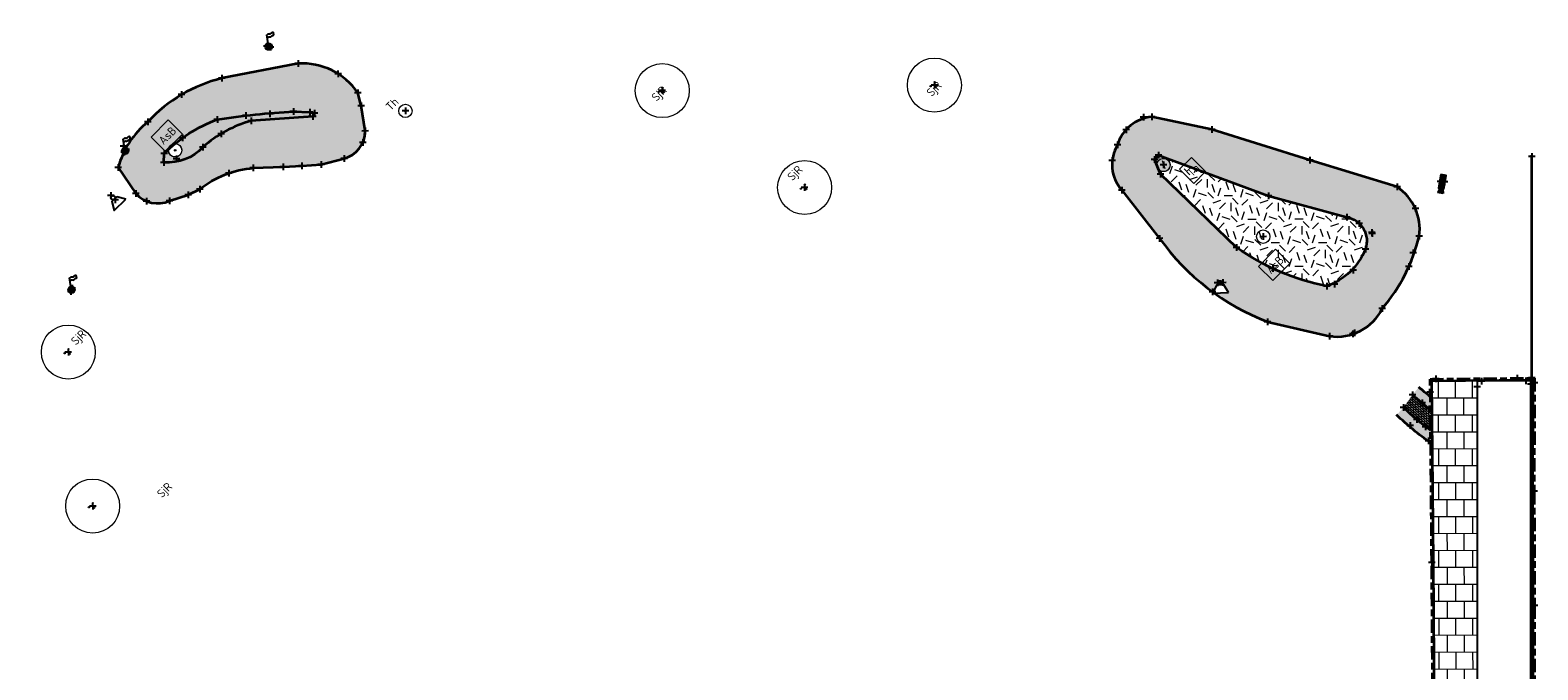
# Model space of a CAD drawing. Header units: millimetres. Extents: x -52896 to 112378, y -5052 to 108299.
# Tile 6 of 6: x 21576 to 112059, y 69939 to 108299. Entities that reach past the tile are written whole.
import ezdxf

# ---------------------------------------------------------------- set-up
doc = ezdxf.new("R2010")
doc.units = ezdxf.units.MM
doc.header["$LTSCALE"] = 100
doc.linetypes.add('VH-OPSLUITBAND_100X200', pattern=[16, 8, -2, 4, -2])
doc.layers.add('bomen nieuw kleur', color=98, linetype='Continuous', lineweight=0, transparency=0.4)
for name, color, linetype, lineweight, true_color in [('N-WE-GR-BOOM-S', 7, 'Continuous', 25, 0x00a500), ('R-WE-GR-BOOM-S', 7, 'Continuous', 25, 0x00a500), ('R-WE-GR-GRAS-A', 7, 'Continuous', 18, 0x7ca500), ('R-WE-VH-KANTOPSLUITING_OPSLUITBAND_100X200-G', 150, 'VH-OPSLUITBAND_100X200', 35, 0x007fff), ('R-WE-VH-VERHARDING_BETONSTRAATSTEEN_KF_ROOD_ELLEBOOG-A', 1, 'Continuous', 18, 0xff0000)]:
    doc.layers.add(name, color=color, linetype=linetype, lineweight=lineweight, true_color=true_color)
doc.layers.add('R-WE-AL-SITUATIEMETING-S', color=7, linetype='Continuous')
doc.layers.add('X-XX-AL-MEETPUNT_MARKER-S', color=7, linetype='Continuous')
for name, color, linetype, lineweight in [('R-WE-GW-ONTGRAVINGSVAK_BODEM-G', 90, 'Continuous', 35), ('R-WE-GW-OPHOGING_KRUIN-G', 90, 'Continuous', 35), ('R-WE-IE-MEUBILAIR_CAMERA-S', 7, 'Continuous', 25), ('R-WE-IE-MEUBILAIR_WEGMEUBILAIR-S', 7, 'Continuous', 25), ('R-WE-IE-MEUBILAIR_WEGMEUBILAIR_VLAGGENMAST-S', 7, 'Continuous', 25), ('R-WE-IE-TERREINAFSCHEIDING_KUNSTMATIG_HEKWERK-G', 20, 'IE-TERREINAFSCHEIDING-KUNSTMATIG', 35), ('R-WE-OG-BEBOUWING_FIETSENSTALLING-G', 7, 'Continuous', 25), ('R-WE-VH-KANTOPSLUITING_VOORKANTBAND-G', 50, 'Continuous', 35), ('R-WE-VH-KANTVERHARDING-G', 7, 'Continuous', 35), ('R-WE-VH-VERHARDING_BETONSTRAATSTEEN_KF_GRIJS_HALFST-A', 250, 'Continuous', 18), ('R-WE-VH-VERHARDING_TEGEL_300X300-A', 252, 'Continuous', 18), ('R-WE-VH-VERHARDING_TEGEL_GRAS-A', 72, 'Continuous', 18), ('X-XX-AL-T25', 7, 'Continuous', 25)]:
    doc.layers.add(name, color=color, linetype=linetype, lineweight=lineweight)
doc.styles.add('NLCS-ISO-ANNOTATIVE-T18', font='txt', dxfattribs={"height": 1.8})
doc.styles.add('NLCS-ISO-M200-T25', font='txt', dxfattribs={"height": 0.5})
doc.linetypes.add('IE-TERREINAFSCHEIDING-KUNSTMATIG', pattern='A,4,[82,NLCS.SHX,S=0.75,R=90,X=0,Y=0],4,-2', length=10)

# ---------------------------------------------------------------- blocks, each defined once
blk = doc.blocks.new('SIE-WEG_INGANGSCONTROLE_CAMERA-SO')
for points in [[(-0.4115733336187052, 0.1657281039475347), (-0.4115733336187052, -0.1657281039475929), (-0.3314562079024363, -0.1657281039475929), (0.3314562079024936, 0.1657281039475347)], [(0.4151522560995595, 0.1657281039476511), (0.3314562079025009, 0.1657281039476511), (-0.3314562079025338, -0.1657281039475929), (0.41515225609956, -0.1657281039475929)], [(0.6876813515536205, 0.1657281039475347), (0.41515225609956, 0.08904846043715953), (0.4151522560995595, -0.08904846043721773), (0.687681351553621, -0.1657281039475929)]]:
    blk.add_hatch(color=256).paths.add_polyline_path(points)
for p, q in [((0.41515225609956, 0.08904846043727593), (0.6876813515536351, 0.1657281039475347)), ((0.687681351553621, 0.1657281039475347), (0.687681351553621, -0.1657281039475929)), ((0.41515225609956, -0.08904846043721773), (0.687681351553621, -0.1657281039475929))]:
    blk.add_line(p, q)
at = {"flags": 128}
blk.add_lwpolyline([(-0.4115733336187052, -0.1657281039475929), (0.41515225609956, -0.1657281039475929), (0.41515225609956, 0.1657281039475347), (-0.4115733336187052, 0.1657281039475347)], close=True, dxfattribs=at)
blk = doc.blocks.new('SGR-BOOM_NUMMER-SO')
at = {"linetype": 'ByBlock', "lineweight": 18}
h = blk.add_hatch(color=0, dxfattribs=at)
h.dxf.hatch_style = 1
edge = h.paths.add_edge_path()
edge.add_arc((0, 0), 0.25, 0, 360)
at = {"color": 0, "linetype": 'ByBlock', "lineweight": 18}
for radius in [2, 0.25]:
    blk.add_circle((0, 0), radius, dxfattribs=at)
at = {"color": 0, "linetype": 'ByBlock', "lineweight": -2, "style": 'NLCS-ISO-ANNOTATIVE-T18'}
for tag, p in [('SOORT', (2.5, -2.8)), ('DIAMETER', (2.5, -5.3))]:
    blk.add_attdef(tag, p, '', height=1.8, dxfattribs=at)
blk = doc.blocks.new('SIE-WEG_VLAGGENMAST-SO')
blk.add_hatch(color=256).paths.add_polyline_path([(0.200000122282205, 0, 1), (-0.200000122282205, 0, 1)])
for p, q in [((0.1161999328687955, 0.1627809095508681), (0.4219981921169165, 0.5830069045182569)), ((0.7059981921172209, 0.2610069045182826), (0.8137958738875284, 0.409141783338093))]:
    blk.add_line(p, q)
blk.add_circle((0, 0), 0.2000001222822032)
for points in [[(0.3142005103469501, 0.4348720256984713), (0.3549981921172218, 0.420006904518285), (0.398998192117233, 0.4170069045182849), (0.4434981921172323, 0.3935069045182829), (0.4779981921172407, 0.3490069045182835), (0.5564981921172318, 0.3190069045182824), (0.6369981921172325, 0.3140069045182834), (0.6889981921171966, 0.2940069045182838), (0.7059981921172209, 0.2610069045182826)], [(0.4219981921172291, 0.5830069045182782), (0.4627958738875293, 0.568141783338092), (0.5067958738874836, 0.5651417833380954), (0.5512958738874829, 0.5416417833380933), (0.5857958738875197, 0.497141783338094), (0.6642958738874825, 0.4671417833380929), (0.7447958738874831, 0.4621417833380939), (0.7967958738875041, 0.4421417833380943), (0.8137958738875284, 0.409141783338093)]]:
    blk.add_spline(points, degree=3)
blk = doc.blocks.new('SAL-MEETPUNT_MARKER-SO')
at = {"layer": 'X-XX-AL-MEETPUNT_MARKER-S'}
for points in [[(0.7071067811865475, 0.7071067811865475), (-0.7071067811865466, -0.7071067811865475)], [(0.7071067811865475, -0.7071067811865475), (-0.7071067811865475, 0.7071067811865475)]]:
    blk.add_lwpolyline(points, dxfattribs=at)
blk = doc.blocks.new('Group-177_18')
at = {"layer": 'bomen nieuw kleur', "color": 96, "linetype": 'Continuous', "lineweight": 13, "ltscale": 0.6902280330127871}
for centre, radius in [((-0.6688578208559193, -0.4398368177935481), 5.399999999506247), ((-1.365226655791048, -0.0689216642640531), 0.1299999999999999), ((-0.228468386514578, -0.05507939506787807), 0.13), ((-0.7072547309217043, -0.8843616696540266), 0.13)]:
    blk.add_circle(centre, radius, dxfattribs=at)
blk = doc.blocks.new('Tree new-multistem-DO_18')
at = {"layer": 'bomen nieuw kleur', "color": 96, "linetype": 'Continuous', "lineweight": 13, "ltscale": 0.6902280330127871}
blk.add_blockref('Group-177_18', (0, 0), dxfattribs=at)
blk = doc.blocks.new('SIE-WEG_SCHIJNWERPER-SO')
at = {"ltscale": 0.5, "flags": 128}
blk.add_lwpolyline([(-0.4829552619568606, 0.605640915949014), (-0.2103478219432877, 0.1250000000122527), (0.2103478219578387, 0.1249999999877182), (0.4829552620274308, 0.6056409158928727)], close=True, dxfattribs=at)
at = {"ltscale": 0.5}
blk.add_circle((-4.547473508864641e-16, 0), 0.125, dxfattribs=at)

msp = doc.modelspace()

# ---------------------------------------------------------------- hatches: boundary and pattern name
at = {"layer": 'R-WE-GR-GRAS-A'}
h = msp.add_hatch(dxfattribs=at)
h.set_pattern_fill('GRASS', color=256, scale=50)
h.set_pattern_definition([(90, (0, 0), (-898.025612, 898.025612), [238.125, -1557.926224]), (45, (0, 0), (-898.0256121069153, 898.0256121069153), [238.125, -1031.875]), (135, (0, 0), (-898.0256121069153, -898.0256121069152), [238.125, -1031.875])])
h.paths.add_polyline_path([(33887.94043083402, 29690.60858189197), (31171.11952124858, 25401.47363404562), (30545.83833171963, 23173.45558340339), (30411.72413189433, 18753.03497205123), (31181.5643064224, 14869.11644744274), (30716.34141781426, 9870.989131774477), (31133.60307369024, 5861.160368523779), (31705.39923237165, 2333.909150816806), (32817.83345036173, -721.2546927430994), (32391.0775705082, -1874.044534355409), (30648.34919181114, -3006.306782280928), (28371.79237761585, -4753.242295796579), (34801.86822683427, -4647.131156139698), (34722.69332322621, -2782.804481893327), (34375.77931522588, -2797.537352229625)])
h.paths.add_polyline_path([(68244.73930850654, 37701.50635222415), (67238.20887634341, 47131.47822331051), (65444.8300127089, 47534.24025160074), (66712.13843501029, 61046.24921997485), (56339.30076360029, 64485.41941685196), (56091.92808511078, 63562.39693135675), (55950.41645634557, 53793.36047647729), (55854.78729562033, 45253.36232816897), (55778.67695198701, 39885.15948930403, 0.3348562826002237), (58451.91543748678, 35863.2017254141), (66902.55923802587, 32789.37459254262), (75061.62929090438, 29864.80125341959), (77651.54256165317, 28905.35829571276, 0.4200545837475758), (82759.83210815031, 31434.92064571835), (83346.30860625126, 33618.09561551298), (82128.33482460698, 33947.38321275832)])
h.paths.add_polyline_path([(66078.83441741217, 35632.46937008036), (65796.23638451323, 34855.54366414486), (65724.17573111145, 34881.75492056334), (65703.07828314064, 34599.43104046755), (65391.5881690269, 34712.73208439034), (65556.80692373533, 34942.63345168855), (65484.74627041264, 34968.84470808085), (65767.3443032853, 35745.77041398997)], flags=16)
h.paths.add_polyline_path([(63256.52024476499, 38494.1415596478, -1), (63820.99777268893, 39061.03230791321, -1)], flags=16)
h.paths.add_polyline_path([(63503.47916323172, 38742.15626201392, -1), (63574.03885420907, 38813.01760553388, -1)], flags=0)
h.paths.add_polyline_path([(73076.66637290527, 31230.58740095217), (73358.55651468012, 31127.93289343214), (73255.90200710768, 30846.04275152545), (72974.01186528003, 30948.69725909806)], flags=16)
h.paths.add_polyline_path([(60716.21125765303, 35731.89189895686), (60613.66282936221, 35449.96314933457), (60331.734079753, 35552.51157766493), (60434.28250805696, 35834.44032730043)], flags=16)
h.paths.add_polyline_path([(79608.13436972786, 32983.87573065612, -1), (77322.00038184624, 30687.96820039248, -1)], flags=16)
h.paths.add_polyline_path([(76845.63406537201, 30458.29093044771, -1), (76488.42562974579, 30099.55537882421, -1)], flags=16)
h.paths.add_polyline_path([(58046.47795875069, 36826.89224770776, -1), (58403.68639437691, 37185.62779933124, -1)], flags=16)
h.paths.add_polyline_path([(58925.46108967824, 38634.02727708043), (58577.63100611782, 38436.50706807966), (58380.1107971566, 38784.337151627), (58727.94088071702, 38981.85736062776)], flags=16)
h.paths.add_polyline_path([(58925.46108967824, 38634.02727708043), (58862.71751476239, 38630.71087509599), (58826.56343001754, 38610.18026920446, -0.2748725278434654), (58648.77811432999, 38509.22237509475), (58588.18987992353, 38474.81649341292), (58553.78399821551, 38535.4047277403, -0.06645234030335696), (58511.66656145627, 38567.45952725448, -0.2046814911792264), (58452.82610419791, 38713.19004346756), (58418.42022250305, 38773.77827780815), (58479.00845681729, 38808.18415950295, -0.2748725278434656), (58656.79377255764, 38909.14205356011), (58692.94785732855, 38929.67265958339), (58727.94088071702, 38981.85736062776)], flags=16)
h.paths.add_polyline_path([(58878.57627230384, 38659.68728580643), (58802.68007894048, 38655.6756832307, -0.549943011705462), (58540.48470170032, 38596.40086907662, -0.7419630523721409), (58683.62896496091, 38865.32288408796), (58725.95739892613, 38928.44680037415)], flags=0)
h.paths.add_polyline_path([(58628.67680365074, 38684.97000459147, -1), (58676.8950832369, 38733.39442406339, -1)], flags=0)
h.paths.add_polyline_path([(78266.32830747, 31794.03597164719, -1), (78211.29174851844, 31738.76412371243, -1)], flags=0)
h.paths.add_polyline_path([(57502.72857993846, 42164.48915595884, -1), (59788.86256782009, 44460.39668622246, -1)], flags=16)
h.paths.add_polyline_path([(78504.01359876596, 32038.62274503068, -1), (78448.97703980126, 31983.35089708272, -1)], flags=0)
h.paths.add_polyline_path([(78578.95671767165, 31761.29871102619, -1), (78523.92015870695, 31706.02686307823, -1)], flags=0)
h.paths.add_polyline_path([(58704.64835679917, 43182.54781864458, -1), (58759.68491576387, 43237.81966659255, -1)], flags=0)
h.paths.add_polyline_path([(58629.70523789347, 43459.87185264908, -1), (58684.74179684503, 43515.14370058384, -1)], flags=0)
h.paths.add_polyline_path([(58392.01994665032, 43215.285079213, -1), (58447.05650561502, 43270.55692716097, -1)], flags=0)
h.paths.add_polyline_path([(62752.82001327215, 51276.76893350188), (61119.13637698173, 51358.88698771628), (60373.4108798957, 52814.75754547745), (61261.36901896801, 54188.5100492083), (62895.05265529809, 54106.39199492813), (63640.77815242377, 52650.5214371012)], flags=16)
edge = h.paths.add_edge_path()
edge.add_arc((94825.26127321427, 98374.63018261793), 10399.75130898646, 319.4239527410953, 346.5461266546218)
edge.add_arc((101928.1093061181, 96366.86453055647), 3039.542317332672, 352.2123106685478, 416.3800498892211)
edge.add_line((103611.0477614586, 98897.97805123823), (98366.53633353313, 100503.2412325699))
edge.add_line((98366.53633353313, 100503.2412325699), (92496.43112359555, 102347.5868684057))
edge.add_line((92496.4311236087, 102347.5868684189), (88889.98606290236, 103100.7429108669))
edge.add_arc((89111.1153926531, 100727.1970995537), 2383.824217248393, 95.32254779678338, 162.985212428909)
edge.add_arc((88844.69157423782, 100237.9100055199), 2336.876130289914, 149.4776912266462, 221.1984612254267)
edge.add_line((87086.34979439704, 98698.6815515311), (89356.6603020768, 95815.69348373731))
edge.add_arc((100878.2851309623, 104048.7672607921), 14160.9089579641, 215.5486802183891, 234.0337913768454)
edge.add_line((92561.46979304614, 92587.44425029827), (92785.00531682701, 93018.48023468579))
edge.add_line((92785.00531682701, 93018.4802346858), (92980.5966696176, 93025.8215750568))
edge.add_ellipse((92990.51666753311, 93151.28193245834), major_axis=(-0.2666256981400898, 124.9997156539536), ratio=0.9999999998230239, start_angle=92.02732270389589, end_angle=182.0273226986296, ccw=False)
edge.add_ellipse((92990.51666753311, 93151.28193245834), major_axis=(-0.2666256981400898, 124.9997156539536), ratio=0.9999999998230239, start_angle=182.0273226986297, end_angle=452.02732270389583, ccw=False)
edge.add_line((93010.3815360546, 93026.93952248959), (93205.40493406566, 93034.2595452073))
edge.add_line((93205.4049340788, 93034.2595452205), (93495.84826882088, 92564.18170511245))
edge.add_line((93495.84826875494, 92564.18170515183), (92638.41928944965, 92531.9989019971))
edge.add_arc((100878.2851309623, 104048.7672607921), 14160.90895796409, 234.4175364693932, 249.1713507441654)
edge.add_line((95843.02908856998, 90813.30205916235), (99560.0299112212, 89944.41605742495))
edge.add_arc((99993.49826535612, 92959.44401739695), 3046.02830150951, 261.8186886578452, 333.7043049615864)
h.paths.add_polyline_path([(99391.69723498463, 92947.14633336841, -0.1060884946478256), (93973.11673331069, 95271.87456447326), (89416.32236683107, 99669.5614677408), (89301.67400106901, 99937.66828637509, -0.1832087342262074), (89190.16205038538, 100198.4405542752), (89043.22944676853, 100542.0445180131), (89298.65552814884, 100798.5625815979), (95887.0383568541, 98358.94955848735), (100590.6246155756, 97079.21665420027, -0.4624203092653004), (101713.3403245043, 95171.00454935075, -0.2150448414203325)], flags=0)
h.paths.add_polyline_path([(95296.05443565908, 95632.49324948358, -1), (95860.53196358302, 96199.38399774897, -1)], flags=0)
h.paths.add_polyline_path([(95543.01335413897, 95880.50795186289, -1), (95613.5730451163, 95951.36929538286, -1)], flags=0)
h.paths.add_polyline_path([(89307.57570994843, 99931.6667226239, -1), (89872.05323787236, 100498.5574708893, -1)], flags=0)
h.paths.add_polyline_path([(99391.69723498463, 92947.14633336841, 0.2150448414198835), (101713.3403245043, 95171.00454935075, 0.4624203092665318), (100590.6246155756, 97079.21665420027), (95887.0383568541, 98358.94955848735), (89298.65552814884, 100798.5625815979), (89043.22944676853, 100542.0445180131), (89190.16205038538, 100198.4405542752, -0.6825790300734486), (89872.05323787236, 100498.5574708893, -1.010577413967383), (89301.67400106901, 99937.66828637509), (89416.32236683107, 99669.5614677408), (93973.11673331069, 95271.87456447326, 0.1060884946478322)], flags=16)
edge = h.paths.add_edge_path()
edge.add_line((34969.61266675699, 100034.25977274), (36757.75344613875, 100098.1781088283))
edge.add_line((36757.75344613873, 100098.1781088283), (37882.62655688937, 100162.0959048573))
edge.add_line((37882.62655694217, 100162.0959048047), (39050.61347584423, 100235.298072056))
edge.add_line((39050.61347584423, 100235.298072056), (40413.84863156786, 100599.5382540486))
edge.add_arc((39983.61233210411, 102243.7081944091), 1699.528777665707, 284.6640121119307, 360.3010024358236)
edge.add_line((41683.11765708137, 102252.6365998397), (41451.50857845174, 103758.9905538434))
edge.add_line((41451.50857845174, 103758.9905538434), (41246.20018323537, 104537.7860744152))
edge.add_arc((37901.02968891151, 102258.3901385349), 4047.939163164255, 394.2704795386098, 453.3702377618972)
edge.add_line((37663.06012604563, 106299.328390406), (33073.69196135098, 105414.8461420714))
edge.add_arc((35214.47169297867, 96724.96973197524), 8949.686580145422, 103.8394254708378, 137.2466504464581)
edge.add_arc((31956.07791765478, 98684.37123014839), 5283.852807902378, 128.8323578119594, 150.9238641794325)
edge.add_ellipse((27277.61771893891, 101061.5446505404), major_axis=(-199.9996673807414, -0.4266013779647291), ratio=0.9999999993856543, start_angle=413.61636537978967, end_angle=612.268032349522, ccw=False)
edge.add_arc((31956.07791765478, 98684.37123014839), 5283.852807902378, 155.2049581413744, 164.924371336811)
edge.add_line((26854.07761326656, 100058.6686467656), (27926.53277916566, 98508.14618092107))
edge.add_arc((29226.334878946, 99629.7359320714), 1716.813638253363, 220.7906695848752, 294.7408452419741)
edge.add_line((29944.84650093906, 98070.50852156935), (31068.38657746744, 98427.87345590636))
edge.add_line((31068.38657746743, 98427.87345590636), (31760.64377970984, 98760.2767741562))
edge.add_arc((35451.60406784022, 94141.75381481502), 5912.185904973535, 94.67623249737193, 128.6306122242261, ccw=False)
h.paths.add_polyline_path([(31946.90137442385, 101277.2728227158, -0.2264729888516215), (29606.88755291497, 100372.8396770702), (29621.31266967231, 100903.2017382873, -0.01044324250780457), (29883.8059955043, 101156.1307981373, -0.3667992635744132), (30273.9554182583, 101495.7848061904, -0.08422569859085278), (32809.55626874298, 102942.938915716, -0.02655224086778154), (37389.89975361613, 103417.2790482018), (38354.46662208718, 103383.9810599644), (38476.87901388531, 103353.1540427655, -0.715312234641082), (38546.65772242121, 103119.2253594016), (34840.54331603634, 102862.4180255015, 0.1170196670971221)], flags=16)
h.paths.add_polyline_path([(29996.99429479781, 100812.3742504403, -1), (30561.4718227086, 101379.2649986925, -1)], flags=0)
h.paths.add_polyline_path([(34840.54331603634, 102862.4180255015), (38546.65772242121, 103119.2253594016, 0.715312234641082), (38476.87901388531, 103353.1540427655), (38354.46662208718, 103383.9810599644), (37389.89975361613, 103417.2790482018, 0.02655224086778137), (32809.55626874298, 102942.938915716, 0.08422569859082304), (30273.9554182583, 101495.7848061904, -0.2017887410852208), (30561.4718227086, 101379.2649986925, -1), (29996.99429479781, 100812.3742504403, -0.2391293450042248), (29883.8059955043, 101156.1307981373, 0.01044324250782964), (29621.31266967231, 100903.2017382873), (29606.88755291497, 100372.8396770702, 0.2264729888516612), (31946.90137442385, 101277.2728227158, -0.1170196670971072)], flags=16)
h.paths.add_polyline_path([(62987.18248174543, 21885.71230909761), (62624.41085362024, 26870.05266127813, 0.4164545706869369), (59887.95417667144, 29165.8535792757, 0.412712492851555), (59234.77354531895, 28414.92544500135), (59541.6747031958, 25423.80447132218, -0.6177320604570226), (56817.13523805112, 23458.59565217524), (53316.18227336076, 25143.94556805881, -0.620093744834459), (53159.04536528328, 28533.48801392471), (54443.62265139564, 29308.39039228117), (53998.96640668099, 29697.71404708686), (52747.51708304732, 28974.94298091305, 0.5814237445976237), (52992.36386799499, 24727.23599255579), (56600.16235298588, 22986.31684661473, 0.5895165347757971), (60143.44346111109, 25371.36820902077), (59991.35057958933, 26877.48678948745), (60488.82050519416, 26927.72296305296), (60641.23983749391, 25418.37166297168, -0.5892264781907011), (56377.86235184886, 22538.41777186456), (52772.84879053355, 24277.9930714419, -0.5832561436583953), (52486.85449851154, 29401.79754317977), (53748.90245616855, 30130.68982092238), (53998.96640668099, 29697.71404708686), (54443.62265139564, 29308.39039228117), (55728.19993752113, 30083.29277065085, 0.4046548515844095), (55961.58908222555, 31057.47884485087, 0.4145368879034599), (52467.0248425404, 31792.56618641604), (48288.76683390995, 29063.33046875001, 0.5701355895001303), (48561.10990606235, 24703.88104807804), (59370.61440958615, 19428.57466956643, 0.574509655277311)])
h.paths.add_polyline_path([(61567.0114583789, 20077.52373900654, -1), (61209.80302276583, 19718.78818739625, -1)], flags=16)
h.paths.add_polyline_path([(48977.39538015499, 27118.83703206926, -1), (51263.52936803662, 29414.7445623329, -1)], flags=16)
h.paths.add_polyline_path([(50179.3151569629, 28136.89569480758, -1), (50234.3517159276, 28192.16754275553, -1)], flags=0)
h.paths.add_polyline_path([(50104.3720380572, 28414.21972881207, -1), (50159.40859700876, 28469.49157674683, -1)], flags=0)
h.paths.add_polyline_path([(47637.38414150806, 26433.53078937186, -1), (47994.59257713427, 26792.26634099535, -1)], flags=16)
h.paths.add_polyline_path([(70633.15670534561, 26521.56036224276, 0.5631067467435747), (67225.10499128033, 23770.71040009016), (68792.33211875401, 14359.61221066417, 0.1746882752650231), (69622.67376224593, 12941.50969144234), (74856.00666492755, 8289.292614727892, 0.4940338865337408), (78838.66350906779, 9179.551825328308), (83338.94421371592, 19010.88650476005, 0.4486844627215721), (81940.18190299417, 22373.73886562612)])
h.paths.add_polyline_path([(77757.2410103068, 17951.30924115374, -0.4337534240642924), (78039.00590721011, 17277.72995155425), (77167.3911469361, 15338.10596098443, -0.494915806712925), (76393.12271493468, 15157.37149645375), (73977.89574206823, 17150.03124536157, -0.1788671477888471), (73106.21342737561, 18648.10359624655), (73063.16033676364, 18894.49139092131, -0.5791766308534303), (73730.000334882, 19449.19067482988)], flags=16)
h.paths.add_polyline_path([(74756.18960166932, 14641.74147745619, -1), (74191.7120737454, 14074.8507291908, -1)], flags=16)
h.paths.add_polyline_path([(74509.23068318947, 14393.72677507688, -1), (74438.67099222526, 14322.86543157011, -1)], flags=0)
h.paths.add_polyline_path([(80649.9673373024, 17943.07408761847), (81104.98109681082, 17735.80016578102), (78622.63326759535, 12286.47779926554), (78167.61950807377, 12493.75172108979)], flags=16)
h.paths.add_polyline_path([(82278.89552285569, 19054.58745518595), (82732.94765443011, 18845.21538959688), (78555.58270936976, 9786.024746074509), (78101.53057780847, 9995.396811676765)], flags=16)
h.paths.add_polyline_path([(69830.52173509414, 14162.8640568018, -1), (69473.31329948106, 13804.1285051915, -1)], flags=16)
h.paths.add_polyline_path([(76923.47885660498, 8472.171210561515, -1), (76566.27042097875, 8113.435658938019, -1)], flags=16)
h.paths.add_polyline_path([(64014.31210794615, 38886.54396156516), (64719.90901785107, 39595.15739689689), (63869.57289545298, 40441.87368878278), (63163.97598554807, 39733.26025345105)], flags=24)
h.paths.add_polyline_path([(59145.08748474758, 44368.35729006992), (59885.96424013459, 45112.40139715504), (59035.62811773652, 45959.11768904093), (58294.7513623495, 45215.0735819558)], flags=24)
h.paths.add_polyline_path([(78478.68018391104, 31691.78871154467), (79219.55693929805, 32435.83281862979), (78369.22081689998, 33282.54911051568), (77628.34406151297, 32538.50500343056)], flags=8)
h.paths.add_polyline_path([(91411.2143084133, 99113.3800399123), (92116.81121831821, 99821.99347524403), (91266.47509592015, 100668.7097671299), (90560.87818601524, 99960.09633179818)], flags=8)
h.paths.add_polyline_path([(96149.97764647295, 93283.80591278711), (97173.09316583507, 94311.29539401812), (96322.75704343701, 95158.01168590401), (95299.64152407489, 94130.522204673)], flags=8)
h.paths.add_polyline_path([(29686.65852962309, 101041.7304944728), (30709.77404899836, 102069.219975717), (29859.43792654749, 102915.9362676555), (28836.32240717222, 101888.4467864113)], flags=24)
h.paths.add_polyline_path([(50287.79624254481, 28237.22703097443), (51028.67299793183, 28981.27113805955), (50178.33687553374, 29827.98742994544), (49437.46012014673, 29083.94332286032)], flags=8)
h.paths.add_polyline_path([(74815.77561487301, 15190.99938159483), (75838.89113424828, 16218.48886283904), (74988.5550118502, 17065.20515472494), (73965.43949247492, 16037.71567348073)], flags=24)
h.paths.add_polyline_path([(71395.00442184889, 21244.34293782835), (72135.88117723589, 21988.38704491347), (71285.54505483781, 22835.10333679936), (70544.6682994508, 22091.05922971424)], flags=24)
h = msp.add_hatch(dxfattribs=at)
h.set_pattern_fill('AGR-GRAS_02', color=256, scale=50, pattern_type=2)
h.set_pattern_definition([(45.12221231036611, (181117156.4288713, -411735026.8687512), (-6.033050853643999, 2828.420690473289), [500, -1500]), (45.12221231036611, (181117082.2493498, -411733400.6776804), (-6.033050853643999, 2828.420690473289), [500, -1500]), (135.1222123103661, (181116801.5188485, -411734391.2282272), (-2828.420690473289, -6.033050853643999), [500, -1500]), (135.1222123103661, (181116869.9669718, -411733330.419642), (-2828.420690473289, -6.033050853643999), [500, -1500]), (90.12221231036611, (181116446.6088258, -411733755.5877032), (-1417.226870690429, 1411.19381983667), [500, -2328.427124]), (180.1222123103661, (181117932.5854722, -411734247.3939723), (-1411.19381983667, -1417.226870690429), [499.9999999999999, -2328.427124]), (71.68726351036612, (181117084.0592651, -411734249.2038875), (1411.193819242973, 1417.226871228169), [500, -3972.135954]), (71.68726351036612, (181117010.4830487, -411732905.8548859), (1411.193819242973, 1417.226871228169), [500, -3972.135954]), (108.5571611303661, (181118144.2645452, -411734034.8099417), (-1417.226870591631, 1411.193819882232), [499.9999999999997, -3972.135953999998]), (108.5571611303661, (181116871.4752344, -411734037.5248145), (-1417.226870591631, 1411.193819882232), [499.9999999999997, -3972.135953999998]), (108.5571611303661, (181117719.6997891, -411733894.2938648), (-1417.226870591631, 1411.193819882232), [499.9999999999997, -3972.135953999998]), (161.6872635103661, (181116376.9540924, -411734250.7121503), (-1417.226871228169, 1411.193819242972), [499.9999999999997, -3972.135953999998]), (198.5571611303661, (181117226.0836046, -411734531.7443041), (-1411.193819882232, -1417.22687059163), [499.9999999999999, -3972.135954])])
h.paths.add_polyline_path([(95887.0383568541, 98358.94955848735), (89298.65552814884, 100798.5625815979), (89043.22944676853, 100542.0445180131), (89190.16205032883, 100198.4405543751, -0.01042311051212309), (89189.8144739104, 100215.1120967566, -1), (89989.8144739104, 100215.1120967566, -0.6750386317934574), (89301.67400109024, 99937.66828636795), (89416.32236683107, 99669.5614677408), (93973.11673331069, 95271.87456447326, 0.1060884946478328), (99391.69723498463, 92947.14633336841, 0.2150448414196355), (101713.3403245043, 95171.00454935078, 0.4624203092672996), (100590.6246155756, 97079.21665420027)])
h.paths.add_polyline_path([(95978.29319962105, 95915.93862361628, -1), (95178.29319962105, 95915.93862361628, -1)], flags=16)
h.paths.add_polyline_path([(91304.77146682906, 99289.93009364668), (91968.36856066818, 99956.36415782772), (91436.90848416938, 100485.5618402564), (90773.31139033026, 99819.12777607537)], flags=24)
h.paths.add_polyline_path([(96043.53480488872, 93460.35596652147), (97110.33013295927, 94531.71199374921), (96578.87005646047, 95060.90967617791), (95512.07472838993, 93989.55364895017)], flags=25)
at = {"layer": 'R-WE-VH-VERHARDING_BETONSTRAATSTEEN_KF_GRIJS_HALFST-A'}
h = msp.add_hatch(dxfattribs=at)
h.set_pattern_fill('AVH-BSS_KEIFORMAAT_HALFST-SO', color=256, scale=1000, angle=50.08221231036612, pattern_type=2)
h.set_pattern_definition([(50.08221231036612, (181117156.4288713, -411735026.8687512), (-13.15421146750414, 147.9086431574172), [105, -105]), (140.082212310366, (181117156.4288713, -411735026.8687512), (-67.37721584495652, -80.53142731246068), [])])
h.paths.add_polyline_path([(104527.1827733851, 86430.78283173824), (103991.4177989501, 85663.1345449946, 0.02586588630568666), (105621.2985129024, 84283.37603523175), (105610.7686334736, 85521.68498925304, -0.001055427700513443)])
at = {"layer": 'R-WE-VH-VERHARDING_TEGEL_300X300-A'}
h = msp.add_hatch(dxfattribs=at)
h.set_pattern_fill('AR-B88', color=256, scale=5, angle=360.1222123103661)
h.set_pattern_definition([(0.122212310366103, (181117156.4288713, -411735026.8687512), (-2.167133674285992, 1015.997688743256), []), (90.12221231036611, (181117156.4288713, -411735026.8687512), (-510.1659780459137, 1014.914121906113), [1016, -1016])])
h.paths.add_polyline_path([(105788.4687196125, 76384.61595694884), (105852.5318825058, 67371.06087879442), (105841.0036790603, 66950.03471507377), (107186.5292559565, 66913.19260431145), (111759.2286673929, 66956.94159647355), (111766.9391930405, 67217.33541731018), (111758.5622325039, 73796.04865932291), (111744.643393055, 80653.00719696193), (111752.2183700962, 87335.63797286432), (105695.8222079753, 87279.80287798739)])
h.paths.add_polyline_path([(108408.885861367, 87253.38542274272), (111641.4293100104, 87272.2720382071), (111643.2384992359, 67120.81929968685), (108408.3035628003, 67062.7091564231)], flags=16)
at = {"layer": 'R-WE-VH-VERHARDING_TEGEL_GRAS-A'}
h = msp.add_hatch(dxfattribs=at)
h.set_pattern_fill('AVH-GRASTEGEL-SO', color=256, scale=200, angle=50.08221231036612, pattern_type=2)
h.set_pattern_definition([(50.08221231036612, (181117156.4288713, -411735026.8687512), (-61.35727795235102, 51.33502159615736), [80.00000000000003, -80.00000000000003]), (140.082212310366, (181117156.4288713, -411735026.8687512), (-51.33502159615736, -61.35727795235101), [80, -80])])
h.paths.add_polyline_path([(28316.20185133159, 42871.62716510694), (27716.37032723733, 42885.84485540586), (27551.47203106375, 35928.9345290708), (28151.36720645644, 35917.40223215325)])
h.paths.add_polyline_path([(27124.84460325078, 42406.41370409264), (26529.40216083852, 42933.64567348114), (26468.75440193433, 35952.41050423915), (27068.65751098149, 35938.65113822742)])
h.paths.add_polyline_path([(104913.7902295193, 86889.6234084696), (104527.1827733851, 86430.78283173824, 0.001055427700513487), (105610.7686334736, 85521.68498925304), (105604.0686365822, 86309.60152230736, -0.0006739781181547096)])
h.paths.add_polyline_path([(103991.4177989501, 85663.1345449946), (103580.5934645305, 85225.84360494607, 0.03129429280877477), (105627.6991577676, 83530.6631531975), (105621.2985129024, 84283.37603523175, -0.02586588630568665)])

# ---------------------------------------------------------------- linework, layer by layer
at = {"layer": 'R-WE-GR-GRAS-A'}
for points in [[(88889.98606290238, 103100.7429108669, 0.3041219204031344), (86831.63291257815, 101424.7481887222)], [(86831.63291257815, 101424.7481887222, 0.3235732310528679), (87086.34979439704, 98698.6815515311)], [(104939.6178567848, 95954.99835338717, 0.287537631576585), (103611.0477614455, 98897.97805122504)], [(102724.3227003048, 91610.0418092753, 0.1188983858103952), (104939.6178567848, 95954.99835338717)], [(89356.6603020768, 95815.69348373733, 0.08083187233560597), (92561.46979304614, 92587.44425029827)], [(92638.41928947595, 92531.99890202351, 0.06446473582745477), (95843.02908856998, 90813.30205916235)], [(99560.02991120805, 89944.41605741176, 0.3243680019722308), (102724.3227003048, 91610.0418092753)]]:
    msp.add_lwpolyline(points, format="xyb", dxfattribs=at)
for points in [[(92496.4311236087, 102347.5868684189), (88889.98606290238, 103100.7429108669)], [(98366.53633353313, 100503.2412325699), (92496.4311236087, 102347.5868684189)], [(103611.0477614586, 98897.97805123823), (98366.53633353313, 100503.2412325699)], [(87086.34979439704, 98698.6815515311), (89356.6603020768, 95815.69348373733)], [(95843.02908856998, 90813.30205916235), (99560.02991123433, 89944.41605743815)]]:
    msp.add_lwpolyline(points, dxfattribs=at)
msp.add_lwpolyline([(99391.69723498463, 92947.14633336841, 0.2150448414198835), (101713.3403245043, 95171.00454935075, 0.4624203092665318), (100590.6246155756, 97079.21665420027), (95887.0383568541, 98358.94955848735), (89298.65552814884, 100798.5625815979), (89043.22944676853, 100542.0445180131), (89190.16205038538, 100198.4405542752, -0.6825790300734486), (89872.05323787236, 100498.5574708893, -1.010577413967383), (89301.67400106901, 99937.66828637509), (89416.32236683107, 99669.5614677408), (93973.11673331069, 95271.87456447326, 0.1060884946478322), (99391.69723498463, 92947.14633336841, 0.2150448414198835)], format="xyb", close=True, dxfattribs=at)
at = {"layer": 'R-WE-GW-ONTGRAVINGSVAK_BODEM-G'}
for points in [[(26854.07761326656, 100058.6686467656), (27926.5327791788, 98508.14618093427), (27926.5327791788, 98508.14618093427, 0.3343535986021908), (29944.84650093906, 98070.50852156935), (31068.38657746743, 98427.87345590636), (31760.64377970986, 98760.2767741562, -0.1492475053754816), (34969.61266684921, 100034.259772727), (34969.61266694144, 100034.2597727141), (36757.75344613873, 100098.1781088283), (37882.62655694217, 100162.0959048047), (39050.61347584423, 100235.298072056), (40413.84863156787, 100599.5382540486, 0.3425568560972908), (41683.11765708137, 102252.6365998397), (41451.50857845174, 103758.9905538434), (41246.20018323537, 104537.7860744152, 0.2637435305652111), (37663.06012604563, 106299.328390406), (33073.69196131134, 105414.8461421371, 0.146807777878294), (28642.87054817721, 102800.4078458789, 0.1587960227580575)], [(103611.0477616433, 98897.97805110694), (103611.0477615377, 98897.97805121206), (98366.53633353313, 100503.2412325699), (92496.4311236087, 102347.5868684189), (88889.98606290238, 103100.7429108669, 0.304121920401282), (86831.63291257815, 101424.7481887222, 0.3235732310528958), (87086.34979439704, 98698.6815515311), (89356.6603020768, 95815.69348373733, 0.1477682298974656), (95843.02908856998, 90813.30205916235), (99560.02991123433, 89944.41605743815, 0.3243680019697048), (102724.3227003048, 91610.0418092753, 0.1188983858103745), (104939.6178567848, 95954.99835338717, 0.287537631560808)]]:
    msp.add_lwpolyline(points, format="xyb", close=True, dxfattribs=at)
msp.add_lwpolyline([(30692.64190952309, 104448.3074361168), (30655.35386628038, 104433.1711154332), (30623.87990808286, 104407.6357371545)], dxfattribs=at)
msp.add_lwpolyline([(28642.87054819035, 102800.4078458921), (28642.87054819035, 102800.4078458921)], close=True, dxfattribs=at)
at = {"layer": 'R-WE-GW-OPHOGING_KRUIN-G'}
for points in [[(38476.87901388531, 103353.1540427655, -0.7153122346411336), (38546.65772242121, 103119.2253594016), (34840.54331603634, 102862.4180255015, 0.1170196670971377), (31946.90137442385, 101277.2728227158, -0.2264729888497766), (29606.88755291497, 100372.8396770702), (29606.88755290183, 100372.839677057), (29621.31266967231, 100903.2017382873, -0.109727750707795), (32809.55626874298, 102942.938915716, -0.02655224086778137), (37389.89975361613, 103417.2790482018), (38354.46662208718, 103383.9810599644)], [(93973.11673331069, 95271.87456447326), (89416.32236683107, 99669.5614677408), (89043.22944676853, 100542.0445180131), (89298.65552814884, 100798.5625815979), (95887.0383568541, 98358.94955848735), (100590.6246155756, 97079.21665420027, -0.4624203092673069), (101713.3403245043, 95171.00454935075, -0.2150448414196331), (99391.69723498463, 92947.14633336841, -0.1060884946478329)]]:
    msp.add_lwpolyline(points, format="xyb", close=True, dxfattribs=at)
at = {"layer": 'R-WE-IE-TERREINAFSCHEIDING_KUNSTMATIG_HEKWERK-G'}
msp.add_lwpolyline([(111688.0285050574, 87444.49403678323), (111689.4293774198, 100806.4044778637)], dxfattribs=at)
at = {"layer": 'R-WE-OG-BEBOUWING_FIETSENSTALLING-G'}
msp.add_lwpolyline([(111643.2384992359, 67120.81929968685), (111641.4293100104, 87272.2720382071), (108408.885861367, 87253.38542274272), (108408.3035628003, 67062.7091564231)], close=True, dxfattribs=at)
at = {"layer": 'R-WE-VH-KANTOPSLUITING_OPSLUITBAND_100X200-G'}
msp.add_lwpolyline([(105852.5318825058, 67371.06087879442), (105752.5619784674, 67366.47107338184), (105688.471741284, 76383.83543799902), (105594.9761188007, 87378.87740786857), (111852.3328386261, 87436.56519721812), (111844.6435080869, 80653.05201460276), (111858.5620264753, 73796.25164742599), (111866.9410779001, 67215.91884495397), (111767.4158948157, 63854.83246958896), (111010.5341629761, 63849.05927458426)], dxfattribs=at)
at = {"layer": 'R-WE-VH-KANTOPSLUITING_VOORKANTBAND-G'}
msp.add_lwpolyline([(105852.5318825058, 67371.06087879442), (105788.4687196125, 76384.61595694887), (105695.8222079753, 87279.80287798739), (111752.2183700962, 87335.63797286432), (111744.643393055, 80653.00719696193), (111758.5622325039, 73796.04865932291), (111766.9391930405, 67217.33541731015), (111670.3113193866, 63954.09470323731), (111010.4688291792, 63949.06168577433)], dxfattribs=at)
at = {"layer": 'R-WE-VH-KANTVERHARDING-G'}
for points in [[(105604.0686365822, 86309.60152230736, -0.000673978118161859), (104913.7902295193, 86889.6234084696)], [(105610.7686334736, 85521.68498925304, -0.001055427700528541), (104527.1827733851, 86430.78283173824, -5.4924815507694)], [(105627.6991577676, 83530.6631531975, -0.0312942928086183), (103580.5934645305, 85225.84360494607, -0.02130754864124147)], [(105621.2985129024, 84283.37603523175, -0.02586588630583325), (103991.4177989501, 85663.1345449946, -8.77761515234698)]]:
    msp.add_lwpolyline(points, format="xyb", dxfattribs=at)
at = {"layer": 'R-WE-VH-VERHARDING_BETONSTRAATSTEEN_KF_ROOD_ELLEBOOG-A'}
for points in [[(37663.06012604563, 106299.328390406), (33073.69196131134, 105414.8461421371)], [(41451.50857845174, 103758.9905538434), (41246.20018323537, 104537.7860744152)], [(41683.11765708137, 102252.6365998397), (41451.50857845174, 103758.9905538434)], [(39050.61347584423, 100235.298072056), (40413.84863156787, 100599.5382540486)], [(26854.07761326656, 100058.6686467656), (27926.5327791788, 98508.14618093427)], [(34969.61266675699, 100034.25977274), (36757.75344613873, 100098.1781088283)], [(36757.75344613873, 100098.1781088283), (37882.62655694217, 100162.0959048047)], [(37882.62655694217, 100162.0959048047), (39050.61347584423, 100235.298072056)], [(31068.38657746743, 98427.87345590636), (31760.64377970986, 98760.2767741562)], [(29944.84650093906, 98070.50852156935), (31068.38657746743, 98427.87345590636)], [(92561.46979304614, 92587.44425029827), (92785.00531682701, 93018.4802346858)], [(93495.84826875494, 92564.18170515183), (92638.41928944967, 92531.99890199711)], [(92785.00531682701, 93018.4802346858), (92980.59666961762, 93025.82157505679)], [(93010.3815360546, 93026.93952248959), (93205.4049340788, 93034.2595452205)], [(93205.4049340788, 93034.2595452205), (93495.84826875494, 92564.18170515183)]]:
    msp.add_lwpolyline(points, dxfattribs=at)
for points in [[(41246.20018323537, 104537.7860744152, 0.2637435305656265), (37663.06012604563, 106299.328390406)], [(33073.69196131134, 105414.8461421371, 0.1468077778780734), (28642.87054817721, 102800.4078458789)], [(28642.87054817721, 102800.4078458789, 0.09669203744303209), (27338.12419184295, 101252.172601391)], [(40413.84863156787, 100599.5382540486, 0.342556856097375), (41683.11765708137, 102252.6365998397)], [(27159.32356522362, 100900.2792106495, 0.04243438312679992), (26854.07761326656, 100058.6686467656)], [(31760.64377970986, 98760.2767741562, -0.149247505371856), (34969.61266675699, 100034.25977274)], [(27926.5327791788, 98508.14618093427, 0.3343535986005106), (29944.84650093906, 98070.50852156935)]]:
    msp.add_lwpolyline(points, format="xyb", dxfattribs=at)
for points in [[(31946.90137442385, 101277.2728227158, -0.2264729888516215), (29606.88755291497, 100372.8396770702), (29621.31266967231, 100903.2017382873, -0.01044324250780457), (29883.8059955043, 101156.1307981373, -0.3667992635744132), (30273.9554182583, 101495.7848061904, -0.08422569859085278), (32809.55626874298, 102942.938915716, -0.02655224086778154), (37389.89975361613, 103417.2790482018), (38354.46662208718, 103383.9810599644), (38476.87901388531, 103353.1540427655, -0.715312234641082), (38546.65772242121, 103119.2253594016), (34840.54331603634, 102862.4180255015, 0.1170196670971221), (31946.90137442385, 101277.2728227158, -0.2264729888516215)], [(34840.54331603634, 102862.4180255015), (38546.65772242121, 103119.2253594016, 0.715312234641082), (38476.87901388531, 103353.1540427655), (38354.46662208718, 103383.9810599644), (37389.89975361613, 103417.2790482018, 0.02655224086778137), (32809.55626874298, 102942.938915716, 0.08422569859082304), (30273.9554182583, 101495.7848061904, -0.2017887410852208), (30561.4718227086, 101379.2649986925, -1), (29996.99429479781, 100812.3742504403, -0.2391293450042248), (29883.8059955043, 101156.1307981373, 0.01044324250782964), (29621.31266967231, 100903.2017382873), (29606.88755291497, 100372.8396770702, 0.2264729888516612), (31946.90137442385, 101277.2728227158, -0.1170196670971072), (34840.54331603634, 102862.4180255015)], [(29996.99429479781, 100812.3742504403, -1), (30561.4718227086, 101379.2649986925, -1), (29996.99429479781, 100812.3742504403, -1)], [(99391.69723498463, 92947.14633336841, -0.1060884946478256), (93973.11673331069, 95271.87456447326), (89416.32236683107, 99669.5614677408), (89301.67400106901, 99937.66828637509, -0.1832087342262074), (89190.16205038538, 100198.4405542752), (89043.22944676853, 100542.0445180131), (89298.65552814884, 100798.5625815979), (95887.0383568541, 98358.94955848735), (100590.6246155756, 97079.21665420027, -0.4624203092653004), (101713.3403245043, 95171.00454935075, -0.2150448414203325), (99391.69723498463, 92947.14633336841, -0.1060884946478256)], [(89307.57570994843, 99931.6667226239, -1), (89872.05323787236, 100498.5574708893, -1), (89307.57570994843, 99931.6667226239, -1)], [(95296.05443565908, 95632.49324948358, -1), (95860.53196358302, 96199.38399774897, -1), (95296.05443565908, 95632.49324948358, -1)], [(95543.01335413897, 95880.50795186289, -1), (95613.5730451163, 95951.36929538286, -1), (95543.01335413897, 95880.50795186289, -1)]]:
    msp.add_lwpolyline(points, format="xyb", close=True, dxfattribs=at)
for points in [[(29686.65852962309, 101041.7304944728), (30709.77404899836, 102069.219975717), (29859.43792654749, 102915.9362676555), (28836.32240717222, 101888.4467864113)], [(91411.2143084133, 99113.3800399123), (92116.81121831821, 99821.99347524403), (91266.47509592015, 100668.7097671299), (90560.87818601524, 99960.09633179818)], [(96149.97764647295, 93283.80591278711), (97173.09316583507, 94311.29539401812), (96322.75704343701, 95158.01168590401), (95299.64152407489, 94130.522204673)]]:
    msp.add_lwpolyline(points, close=True, dxfattribs=at)
at = {"layer": 'R-WE-VH-VERHARDING_BETONSTRAATSTEEN_KF_ROOD_ELLEBOOG-A', "extrusion": (0, 0, -1)}
msp.add_ellipse((27277.61771893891, 101061.5446505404), major_axis=(-199.9996673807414, -0.4266013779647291), ratio=0.9999999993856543, start_param=1.880277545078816, end_param=5.347403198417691, dxfattribs=at)
at = {"layer": 'R-WE-VH-VERHARDING_BETONSTRAATSTEEN_KF_ROOD_ELLEBOOG-A', "extrusion": (0, 0, -0.9999999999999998)}
for start_param, end_param in [(4.677005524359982, 9.389394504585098), (3.106209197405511, 4.677005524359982)]:
    msp.add_ellipse((92990.51666753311, 93151.28193245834), major_axis=(-0.2666256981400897, 124.9997156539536), ratio=0.9999999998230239, start_param=start_param, end_param=end_param, dxfattribs=at)

# ---------------------------------------------------------------- block references
at = {"layer": 'N-WE-GR-BOOM-S', "color": 116, "linetype": 'Continuous', "lineweight": 18, "ltscale": 0.6902280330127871, "true_color": 0x136734, "xscale": 300, "yscale": 300, "zscale": 300, "rotation": 45.12221231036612}
for p in [(59563.54779960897, 104910.3354184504), (75891.39300844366, 105239.3199727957), (68104.37891265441, 99098.44442675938), (23915.59953396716, 89229.12291910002), (25376.38080327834, 79995.98899382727)]:
    msp.add_blockref('Tree new-multistem-DO_18', p, dxfattribs=at)
at = {"layer": 'R-WE-AL-SITUATIEMETING-S', "xscale": 200, "yscale": 200, "zscale": 200, "rotation": 45.12221231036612}
for p in [(35776.38808755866, 107343.9458412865), (36004.21772981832, 107277.9636156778), (37663.06012611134, 106299.328390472), (40051.56239400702, 105687.8245748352), (33073.69196131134, 105414.8461421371), (75843.31208848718, 105004.0272314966), (30655.35386628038, 104433.1711154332), (41246.20018323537, 104537.7860744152), (59515.46687970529, 104675.0426770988), (34527.32712803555, 103178.5344907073), (35951.21673932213, 103284.8094870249), (37389.8997535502, 103417.2790482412), (38354.46662208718, 103383.9810599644), (38546.65772242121, 103119.2253594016), (38637.45348439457, 103316.7022684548), (41451.50857845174, 103758.9905538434), (44096.0339296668, 103455.6249877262), (88396.45681770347, 103085.5480399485), (88889.98606290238, 103100.7429108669), (28642.87054817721, 102800.4078458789), (32809.55626874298, 102942.938915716), (33040.48032603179, 102089.2445442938), (34840.54331603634, 102862.4180255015), (41683.11765708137, 102252.6365998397), (87348.71451655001, 102332.3640847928), (92496.4311236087, 102347.5868684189), (27183.67502279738, 101344.8947340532), (27336.12947325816, 101145.1082467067), (30725.22821980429, 101841.7679097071), (31946.90137442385, 101277.2728227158), (41541.74844357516, 101565.0257029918), (86831.63291257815, 101424.7481887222), (27219.10596460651, 100977.9810543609), (29606.88755290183, 100372.839677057), (29621.31266967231, 100903.2017382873), (30365.16043257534, 100585.8824895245), (39050.61347584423, 100235.298072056), (40413.84863156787, 100599.5382540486), (86520.39885183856, 100480.0946228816), (89043.22944676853, 100542.0445180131), (89298.65552814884, 100798.5625815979), (98366.53633353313, 100503.2412325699), (111689.4198476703, 100715.5072635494), (26854.07761326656, 100058.6686467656), (33498.78591346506, 99722.11611765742), (34969.61266694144, 100034.2597727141), (36757.75344613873, 100098.1781088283), (37882.62655694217, 100162.0959048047), (89416.32236683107, 99669.5614677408), (89589.8144739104, 100215.1120967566), (27926.5327791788, 98508.14618093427), (31068.38657746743, 98427.87345590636), (31760.64377970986, 98760.2767741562), (68056.29799271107, 98863.15168547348), (87086.34979439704, 98698.6815515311), (103611.0477615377, 98897.97805121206), (106211.1018681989, 99221.7227691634), (106448.7314375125, 99202.43060062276), (26417.10304942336, 98392.49631756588), (26678.6025227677, 98122.23158540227), (28561.08541766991, 98047.05080144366), (29944.84650084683, 98070.50852158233), (95887.0383568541, 98358.94955848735), (104706.2989483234, 97599.94190468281), (100590.6246155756, 97079.21665420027), (101338.8386870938, 96703.92383081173), (89356.6603020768, 95815.69348373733), (95578.29319962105, 95915.93862361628), (102087.3845763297, 96173.06786957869), (102114.4023826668, 96103.82887661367), (104939.6178567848, 95954.99835338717), (93973.11673341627, 95271.87456436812), (101713.3403245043, 95171.00454935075), (104575.4791104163, 94950.12772815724), (96156.54697520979, 94002.32252548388), (100970.7331636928, 93912.18184351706), (104318.4312185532, 94127.91949340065), (92830.72296463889, 93145.28422369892), (93150.31037042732, 93157.27964121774), (99860.24401844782, 93071.88971676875), (24025.93736747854, 92627.99810165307), (24088.42780689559, 92835.31415257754), (92531.34502115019, 92609.36459635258), (99391.69723498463, 92947.14633336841), (102724.3227003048, 91610.0418092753), (95843.02908856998, 90813.30205916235), (99560.02991123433, 89944.41605743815), (100963.3486172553, 90081.0528365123), (101062.9252607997, 90139.95523091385), (23867.51861401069, 88993.8301778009), (105935.8350124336, 87382.01985236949), (108408.8761823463, 86917.77490419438), (108671.2013734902, 87254.91804011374), (110825.3933762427, 87427.0976424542), (111339.7951793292, 87270.50969596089), (111641.447312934, 87071.74855720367), (111688.0285050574, 87444.49403678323), (111700.8106956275, 87419.06539926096), (111852.0047785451, 87147.1511677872), (104527.1827733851, 86430.78283173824), (105109.4699596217, 85941.29163384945), (105601.6357353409, 86595.70958076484), (103991.4177989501, 85663.1345449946), (104791.9730058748, 84949.24844714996), (105528.1187232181, 85590.7517463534), (104400.2943242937, 84589.90903883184), (105323.9395886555, 84514.09726090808), (105488.3716275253, 83671.57479556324), (111844.6435080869, 80653.05201460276), (25328.29988338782, 79760.6962524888), (105688.471741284, 76383.83543799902), (111858.5620264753, 73796.25164742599)]:
    msp.add_blockref('SAL-MEETPUNT_MARKER-SO', p, dxfattribs=at)
at = {"layer": 'R-WE-GR-BOOM-S', "xscale": 200, "yscale": 200, "zscale": 200, "rotation": 45.12221231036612}
for p in [(44096.0339296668, 103455.6249877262), (30279.23305874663, 101095.8196245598), (89589.8144739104, 100215.1120967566), (95578.29319962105, 95915.93862361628)]:
    msp.add_blockref('SGR-BOOM_NUMMER-SO', p, dxfattribs=at)
at = {"layer": 'R-WE-IE-MEUBILAIR_CAMERA-S', "xscale": 999.9999999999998, "yscale": 999.9999999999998, "zscale": 200, "rotation": 260.6337515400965}
msp.add_blockref('SIE-WEG_INGANGSCONTROLE_CAMERA-SO', (106329.9166528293, 99212.07668491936), dxfattribs=at)
at = {"layer": 'R-WE-IE-MEUBILAIR_WEGMEUBILAIR-S', "xscale": 1000, "yscale": 1000, "zscale": 200}
for p, rotation in [((26547.85278614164, 98257.3639514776), 224.0556587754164), ((92990.51666753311, 93151.28193245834), 182.1495350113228)]:
    msp.add_blockref('SIE-WEG_SCHIJNWERPER-SO', p, dxfattribs=dict(at, rotation=rotation))
at = {"layer": 'R-WE-IE-MEUBILAIR_WEGMEUBILAIR_VLAGGENMAST-S', "xscale": 1000, "yscale": 1000, "zscale": 200, "rotation": 45.12221231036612}
for p in [(35890.30290868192, 107310.9547284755), (27277.61771893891, 101061.5446505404), (24057.18258716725, 92731.65612714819)]:
    msp.add_blockref('SIE-WEG_VLAGGENMAST-SO', p, dxfattribs=at)

# ---------------------------------------------------------------- texts
at = {"layer": 'X-XX-AL-T25', "char_height": 500, "attachment_point": 1, "rotation": 45.122212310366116, "style": 'NLCS-ISO-M200-T25'}
for s, insert in [('SjR', (58813.46486042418, 104344.0859754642)), ('SjR', (75322.3508845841, 104625.5350262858)), ('Th', (42864.79681175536, 103784.8977224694)), ('AsB', (29225.53190465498, 101747.85529638)), ('SjR', (66964.63261913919, 99580.34425606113)), ('Th', (90950.08768348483, 99819.50484175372)), ('AsB', (95688.85102154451, 93989.93071462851)), ('SjR', (23972.34671790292, 89723.74775163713)), ('SjR', (29135.44651197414, 80570.79360211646))]:
    msp.add_mtext_dynamic_manual_height_columns(s, width=1038.321381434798, gutter_width=2500, heights=[0], dxfattribs=dict(at, insert=insert))

doc.saveas('drawing.dxf')
